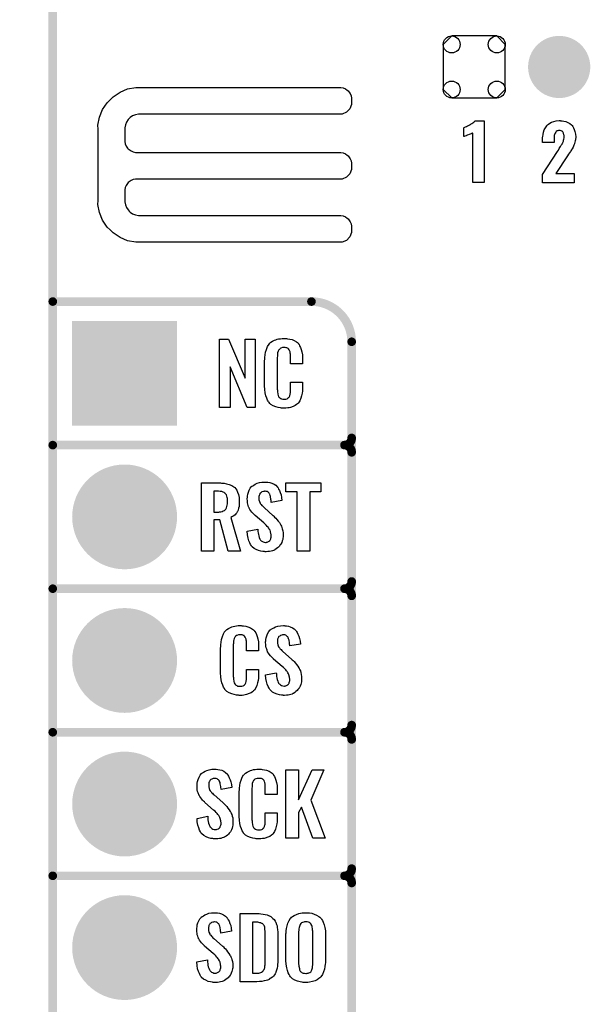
# Model space of a CAD drawing. Extents: x -0.52 to 0.5, y -1.13 to 1.12.
# Tile 5 of 15: x -0.52 to -0.13, y -0.72 to -0.03. Entities that reach past the tile are written whole.
import ezdxf

# ---------------------------------------------------------------- set-up
doc = ezdxf.new("R2010")
doc.units = 0
doc.layers.get('0').update_dxf_attribs({"linetype": 'CONTINUOUS'})
for name, color, linetype in [('gko', 6, 'CONTINUOUS'), ('gto', 2, 'CONTINUOUS'), ('gts', 1, 'CONTINUOUS')]:
    doc.layers.add(name, color=color, linetype=linetype)

# ---------------------------------------------------------------- blocks, each defined once
blk = doc.blocks.new('D33')
at = {"const_width": 0.003}
blk.add_lwpolyline([(-0.0015, 0, 1), (0.0015, 0, 1)], format="xyb", close=True, dxfattribs=at)
blk = doc.blocks.new('D64')
at = {"const_width": 0.02165}
blk.add_lwpolyline([(-0.010825, 0, 1), (0.010825, 0, 1)], format="xyb", close=True, dxfattribs=at)
blk = doc.blocks.new('D65')
blk.add_lwpolyline([(0.0216, -0.0157), (0.0216, 0.0157), (0.0157, 0.0216), (-0.0157, 0.0216), (-0.0216, 0.0157), (-0.0216, -0.0157), (-0.0157, -0.0216), (0.0157, -0.0216)], close=True)
for centre in [(-0.0157, 0.0157), (0.0157, 0.0157), (-0.0157, -0.0157), (0.0157, -0.0157)]:
    blk.add_circle(centre, 0.0059)
blk = doc.blocks.new('D66')
at = {"const_width": 0.073}
blk.add_lwpolyline([(-0.0365, 0), (0.0365, 0)], dxfattribs=at)
blk = doc.blocks.new('D51')
at = {"const_width": 0.0365}
blk.add_lwpolyline([(-0.01825, 0, 1), (0.01825, 0, 1)], format="xyb", close=True, dxfattribs=at)

msp = doc.modelspace()

# ---------------------------------------------------------------- linework, layer by layer
at = {"layer": 'gko', "color": 6, "const_width": 0.006}
msp.add_lwpolyline([(-0.5, -1.13), (-0.5, 1.03)], dxfattribs=at)
at = {"layer": 'gto', "color": 2}
for points in [[(-0.4394, -0.0808), (-0.4394, -0.0808), (-0.4394, -0.0808), (-0.2995, -0.0808), (-0.2979, -0.0812), (-0.2964, -0.0818), (-0.2951, -0.0827), (-0.2945, -0.0833), (-0.2945, -0.0833), (-0.2945, -0.0833), (-0.2939, -0.0839), (-0.293, -0.0852), (-0.2924, -0.0867), (-0.2921, -0.0883), (-0.2921, -0.0891), (-0.2921, -0.0891), (-0.2921, -0.0928), (-0.2933, -0.0958), (-0.2957, -0.0982), (-0.2987, -0.0994), (-0.4394, -0.0994), (-0.4404, -0.0995), (-0.4425, -0.0999), (-0.4444, -0.1007), (-0.4461, -0.1018), (-0.4469, -0.1025), (-0.4476, -0.1033), (-0.4487, -0.105), (-0.4495, -0.1069), (-0.4499, -0.1089), (-0.4499, -0.11), (-0.4499, -0.1178), (-0.4499, -0.1186), (-0.4496, -0.1202), (-0.449, -0.1217), (-0.448, -0.1231), (-0.4475, -0.1237), (-0.4469, -0.1242), (-0.4455, -0.1251), (-0.444, -0.1258), (-0.4425, -0.1261), (-0.4416, -0.1261), (-0.3004, -0.1261), (-0.2995, -0.1261), (-0.2979, -0.1264), (-0.2964, -0.1271), (-0.2951, -0.128), (-0.2945, -0.1285), (-0.2939, -0.1291), (-0.293, -0.1305), (-0.2924, -0.132), (-0.2921, -0.1336), (-0.2921, -0.1344), (-0.2921, -0.1344), (-0.2921, -0.1364), (-0.2921, -0.1381), (-0.2933, -0.1411), (-0.2957, -0.1434), (-0.2987, -0.1447), (-0.3004, -0.1447), (-0.3004, -0.1447), (-0.4416, -0.1447), (-0.4425, -0.1447), (-0.444, -0.1451), (-0.4455, -0.1457), (-0.4469, -0.1466), (-0.4475, -0.1471), (-0.4475, -0.1471), (-0.448, -0.1477), (-0.449, -0.1491), (-0.4496, -0.1506), (-0.4499, -0.1522), (-0.4499, -0.153), (-0.4499, -0.1595), (-0.4499, -0.1605), (-0.4495, -0.1626), (-0.4487, -0.1645), (-0.4476, -0.1662), (-0.4469, -0.167), (-0.4461, -0.1677), (-0.4444, -0.1688), (-0.4425, -0.1696), (-0.4404, -0.17), (-0.4394, -0.17), (-0.4394, -0.17), (-0.3004, -0.17), (-0.2995, -0.17), (-0.2979, -0.1704), (-0.2964, -0.171), (-0.2951, -0.1719), (-0.2945, -0.1725), (-0.2945, -0.1725), (-0.2939, -0.173), (-0.293, -0.1744), (-0.2924, -0.1759), (-0.2921, -0.1775), (-0.2921, -0.1783), (-0.2921, -0.1783), (-0.2921, -0.1803), (-0.2921, -0.182), (-0.2933, -0.185), (-0.2957, -0.1874), (-0.2987, -0.1886), (-0.4394, -0.1886), (-0.4423, -0.1887), (-0.4479, -0.1876), (-0.4532, -0.1854), (-0.458, -0.1822), (-0.46, -0.1801), (-0.46, -0.1801), (-0.4621, -0.1781), (-0.4653, -0.1733), (-0.4675, -0.168), (-0.4686, -0.1624), (-0.4685, -0.1595), (-0.4685, -0.1595), (-0.4685, -0.11), (-0.4686, -0.1071), (-0.4675, -0.1015), (-0.4653, -0.0962), (-0.4621, -0.0915), (-0.46, -0.0895), (-0.46, -0.0895), (-0.458, -0.0874), (-0.4532, -0.0841), (-0.4479, -0.0819), (-0.4423, -0.0808), (-0.4394, -0.0808)], [(-0.1997, -0.147), (-0.2078, -0.147), (-0.2078, -0.1127), (-0.208, -0.1128), (-0.2082, -0.1129), (-0.2085, -0.113), (-0.2089, -0.1132), (-0.2095, -0.1134), (-0.2103, -0.1137), (-0.2113, -0.1141), (-0.2113, -0.1141), (-0.2116, -0.1141), (-0.212, -0.1143), (-0.2124, -0.1145), (-0.2133, -0.1148), (-0.2138, -0.115), (-0.214, -0.1151), (-0.214, -0.109), (-0.2139, -0.109), (-0.2137, -0.1088), (-0.2133, -0.1086), (-0.2128, -0.1084), (-0.2122, -0.1081), (-0.2114, -0.1077), (-0.2106, -0.1073), (-0.2097, -0.1068), (-0.2096, -0.1067), (-0.2093, -0.1066), (-0.2088, -0.1063), (-0.2083, -0.106), (-0.2071, -0.1051), (-0.2065, -0.1046), (-0.2061, -0.1042), (-0.1997, -0.1042), (-0.1997, -0.147)], [(-0.1466, -0.1041), (-0.1456, -0.1042), (-0.1443, -0.1043), (-0.143, -0.1047), (-0.1416, -0.1052), (-0.1402, -0.1059), (-0.1391, -0.1069), (-0.1389, -0.1071), (-0.1386, -0.1074), (-0.1381, -0.1081), (-0.1376, -0.1091), (-0.1371, -0.1102), (-0.1366, -0.1116), (-0.1362, -0.1133), (-0.1361, -0.1152), (-0.1361, -0.1153), (-0.1361, -0.1156), (-0.1361, -0.1161), (-0.1362, -0.1167), (-0.1363, -0.1174), (-0.1365, -0.1181), (-0.1369, -0.1198), (-0.1369, -0.1199), (-0.137, -0.1201), (-0.1371, -0.1206), (-0.1374, -0.1211), (-0.1379, -0.1224), (-0.1386, -0.1237), (-0.1387, -0.1238), (-0.1388, -0.1241), (-0.1391, -0.1244), (-0.1394, -0.125), (-0.1398, -0.1256), (-0.1404, -0.1264), (-0.141, -0.1274), (-0.1417, -0.1285), (-0.15, -0.1409), (-0.1372, -0.1409), (-0.1372, -0.1473), (-0.1591, -0.1473), (-0.1591, -0.1416), (-0.1487, -0.1256), (-0.1481, -0.1246), (-0.1481, -0.1244), (-0.1478, -0.1241), (-0.1475, -0.1235), (-0.1471, -0.1228), (-0.1466, -0.122), (-0.1461, -0.1211), (-0.1456, -0.1203), (-0.1452, -0.1196), (-0.1451, -0.1195), (-0.1451, -0.1192), (-0.1449, -0.1188), (-0.1447, -0.1182), (-0.1446, -0.1176), (-0.1444, -0.1168), (-0.1442, -0.116), (-0.1442, -0.1151), (-0.1442, -0.115), (-0.1442, -0.1147), (-0.1442, -0.1143), (-0.1443, -0.1139), (-0.1446, -0.1128), (-0.1448, -0.1123), (-0.1451, -0.1119), (-0.1451, -0.1118), (-0.1452, -0.1117), (-0.1456, -0.1113), (-0.1463, -0.111), (-0.1468, -0.1109), (-0.1473, -0.1108), (-0.1476, -0.1108), (-0.1481, -0.1109), (-0.1485, -0.1111), (-0.149, -0.1112), (-0.1496, -0.1116), (-0.15, -0.112), (-0.1504, -0.1126), (-0.1504, -0.1126), (-0.1506, -0.1129), (-0.1506, -0.1132), (-0.1508, -0.1137), (-0.151, -0.1144), (-0.1511, -0.1152), (-0.1512, -0.1161), (-0.1512, -0.1172), (-0.1512, -0.1191), (-0.1591, -0.1191), (-0.1591, -0.1171), (-0.1591, -0.117), (-0.1591, -0.1168), (-0.1591, -0.1165), (-0.1591, -0.1161), (-0.1591, -0.1156), (-0.159, -0.115), (-0.1588, -0.1136), (-0.1585, -0.1121), (-0.158, -0.1105), (-0.1572, -0.1089), (-0.1563, -0.1075), (-0.1561, -0.1073), (-0.1558, -0.1069), (-0.1551, -0.1064), (-0.1541, -0.1057), (-0.1529, -0.1051), (-0.1514, -0.1046), (-0.1496, -0.1042), (-0.1475, -0.104), (-0.147, -0.104), (-0.1466, -0.1041)], [(-0.3591, -0.3038), (-0.3648, -0.3038), (-0.3765, -0.2754), (-0.3765, -0.3038), (-0.3839, -0.3038), (-0.3839, -0.2562), (-0.3778, -0.2562), (-0.3662, -0.2834), (-0.3662, -0.2562), (-0.3591, -0.2562), (-0.3591, -0.3038)], [(-0.3379, -0.2558), (-0.3373, -0.2558), (-0.3367, -0.2559), (-0.3351, -0.2561), (-0.3335, -0.2565), (-0.3319, -0.2572), (-0.3304, -0.2581), (-0.3297, -0.2586), (-0.3291, -0.2593), (-0.329, -0.2595), (-0.3286, -0.2599), (-0.3282, -0.2608), (-0.3276, -0.2619), (-0.3271, -0.2633), (-0.3266, -0.265), (-0.3262, -0.267), (-0.3261, -0.2694), (-0.3261, -0.2734), (-0.3345, -0.2734), (-0.3345, -0.2693), (-0.3345, -0.2692), (-0.3345, -0.2689), (-0.3345, -0.2684), (-0.3345, -0.2679), (-0.3346, -0.2666), (-0.3347, -0.2659), (-0.3347, -0.2654), (-0.3347, -0.2653), (-0.3348, -0.2651), (-0.335, -0.2646), (-0.3354, -0.2637), (-0.3359, -0.263), (-0.3361, -0.2628), (-0.3363, -0.2627), (-0.3367, -0.2625), (-0.3371, -0.2623), (-0.3376, -0.2622), (-0.3383, -0.2621), (-0.3394, -0.2621), (-0.3397, -0.2621), (-0.3402, -0.2621), (-0.3412, -0.2625), (-0.3417, -0.2627), (-0.3421, -0.2631), (-0.3423, -0.2633), (-0.3427, -0.2637), (-0.3432, -0.2646), (-0.3435, -0.2657), (-0.3435, -0.2658), (-0.3435, -0.2659), (-0.3436, -0.2663), (-0.3436, -0.2668), (-0.3437, -0.2673), (-0.3437, -0.2681), (-0.3438, -0.2689), (-0.3438, -0.2698), (-0.3438, -0.2905), (-0.3438, -0.2906), (-0.3438, -0.2911), (-0.3437, -0.2918), (-0.3437, -0.2927), (-0.3433, -0.2946), (-0.3432, -0.2955), (-0.3428, -0.2963), (-0.3427, -0.2964), (-0.3426, -0.2966), (-0.3423, -0.2968), (-0.342, -0.2971), (-0.3414, -0.2975), (-0.3408, -0.2978), (-0.3399, -0.2979), (-0.339, -0.298), (-0.3386, -0.298), (-0.3383, -0.2979), (-0.3379, -0.2979), (-0.3369, -0.2977), (-0.3364, -0.2974), (-0.336, -0.2971), (-0.3359, -0.2971), (-0.3359, -0.2969), (-0.3355, -0.2965), (-0.335, -0.2956), (-0.3347, -0.2946), (-0.3347, -0.2945), (-0.3347, -0.2943), (-0.3347, -0.294), (-0.3346, -0.2935), (-0.3346, -0.293), (-0.3345, -0.2922), (-0.3345, -0.2914), (-0.3345, -0.2905), (-0.3345, -0.2862), (-0.3261, -0.2862), (-0.3261, -0.29), (-0.3261, -0.2901), (-0.3261, -0.2903), (-0.3261, -0.2906), (-0.3261, -0.2911), (-0.3262, -0.2917), (-0.3263, -0.2924), (-0.3265, -0.2939), (-0.3269, -0.2956), (-0.3273, -0.2974), (-0.3281, -0.2991), (-0.329, -0.3006), (-0.3291, -0.3008), (-0.3296, -0.3012), (-0.3303, -0.3018), (-0.3313, -0.3025), (-0.3327, -0.3031), (-0.3345, -0.3038), (-0.3354, -0.304), (-0.3365, -0.3041), (-0.3377, -0.3043), (-0.3397, -0.3043), (-0.3402, -0.3042), (-0.3408, -0.3042), (-0.3415, -0.3041), (-0.3431, -0.3038), (-0.3448, -0.3033), (-0.3466, -0.3026), (-0.3482, -0.3016), (-0.3489, -0.301), (-0.3495, -0.3003), (-0.3495, -0.3002), (-0.3496, -0.3001), (-0.3498, -0.2998), (-0.35, -0.2995), (-0.3505, -0.2986), (-0.351, -0.2973), (-0.3517, -0.2956), (-0.3521, -0.2936), (-0.3525, -0.2913), (-0.3526, -0.2886), (-0.3526, -0.2717), (-0.3526, -0.2716), (-0.3526, -0.2713), (-0.3526, -0.2709), (-0.3525, -0.2704), (-0.3525, -0.2697), (-0.3524, -0.269), (-0.3522, -0.2672), (-0.3519, -0.2653), (-0.3513, -0.2634), (-0.3506, -0.2614), (-0.3495, -0.2597), (-0.3495, -0.2596), (-0.3494, -0.2596), (-0.349, -0.2591), (-0.3482, -0.2584), (-0.347, -0.2577), (-0.3457, -0.257), (-0.3447, -0.2566), (-0.3438, -0.2563), (-0.3428, -0.256), (-0.3416, -0.2559), (-0.3404, -0.2557), (-0.3383, -0.2557), (-0.3379, -0.2558)], [(-0.3832, -0.3563), (-0.3825, -0.3564), (-0.3808, -0.3566), (-0.379, -0.357), (-0.3772, -0.3574), (-0.3754, -0.3582), (-0.3739, -0.3591), (-0.3737, -0.3592), (-0.3733, -0.3596), (-0.3727, -0.3604), (-0.372, -0.3614), (-0.3714, -0.3627), (-0.3707, -0.3645), (-0.3704, -0.3665), (-0.3702, -0.3676), (-0.3702, -0.3689), (-0.3702, -0.369), (-0.3702, -0.3691), (-0.3702, -0.3696), (-0.3703, -0.3705), (-0.3704, -0.3715), (-0.3704, -0.3727), (-0.3707, -0.3739), (-0.371, -0.3752), (-0.3715, -0.3763), (-0.3716, -0.3764), (-0.3717, -0.3768), (-0.372, -0.3772), (-0.3725, -0.3779), (-0.3731, -0.3785), (-0.374, -0.3792), (-0.3749, -0.3798), (-0.376, -0.3804), (-0.3693, -0.4038), (-0.378, -0.4038), (-0.3838, -0.382), (-0.3878, -0.382), (-0.3878, -0.4038), (-0.3965, -0.4038), (-0.3965, -0.3562), (-0.3839, -0.3562), (-0.3832, -0.3563)], [(-0.3513, -0.3558), (-0.3503, -0.3559), (-0.3489, -0.3561), (-0.3475, -0.3565), (-0.346, -0.3572), (-0.3447, -0.358), (-0.3436, -0.3592), (-0.3435, -0.3594), (-0.3432, -0.3598), (-0.3428, -0.3606), (-0.3422, -0.3617), (-0.3417, -0.3631), (-0.3411, -0.3646), (-0.3408, -0.3665), (-0.3405, -0.3686), (-0.348, -0.3699), (-0.348, -0.3697), (-0.348, -0.3693), (-0.3481, -0.3686), (-0.3482, -0.3678), (-0.3484, -0.3659), (-0.3487, -0.365), (-0.349, -0.3642), (-0.349, -0.3641), (-0.3492, -0.3639), (-0.3494, -0.3635), (-0.3497, -0.3632), (-0.3502, -0.3628), (-0.3507, -0.3624), (-0.3515, -0.3622), (-0.3523, -0.3621), (-0.3526, -0.3621), (-0.353, -0.3622), (-0.3534, -0.3623), (-0.3544, -0.3626), (-0.355, -0.363), (-0.3555, -0.3634), (-0.3555, -0.3634), (-0.3556, -0.3635), (-0.3558, -0.3638), (-0.356, -0.3642), (-0.3562, -0.3646), (-0.3564, -0.3652), (-0.3565, -0.3658), (-0.3566, -0.3666), (-0.3566, -0.3667), (-0.3566, -0.367), (-0.3565, -0.3674), (-0.3565, -0.368), (-0.3562, -0.3692), (-0.3556, -0.3705), (-0.3556, -0.3706), (-0.3555, -0.3708), (-0.3553, -0.371), (-0.3549, -0.3714), (-0.3545, -0.372), (-0.354, -0.3724), (-0.3534, -0.3731), (-0.3527, -0.3737), (-0.3468, -0.379), (-0.3466, -0.3791), (-0.3462, -0.3795), (-0.3457, -0.3801), (-0.3448, -0.3808), (-0.344, -0.3818), (-0.3432, -0.3829), (-0.3423, -0.384), (-0.3416, -0.3852), (-0.3415, -0.3854), (-0.3413, -0.3857), (-0.3409, -0.3865), (-0.3406, -0.3873), (-0.3403, -0.3884), (-0.3399, -0.3897), (-0.3397, -0.3912), (-0.3396, -0.3928), (-0.3396, -0.3929), (-0.3396, -0.3933), (-0.3397, -0.394), (-0.3398, -0.3948), (-0.34, -0.3957), (-0.3403, -0.3967), (-0.3407, -0.3979), (-0.3412, -0.3989), (-0.3413, -0.399), (-0.3415, -0.3993), (-0.3419, -0.3998), (-0.3423, -0.4004), (-0.3429, -0.401), (-0.3436, -0.4016), (-0.3445, -0.4023), (-0.3454, -0.4029), (-0.3455, -0.403), (-0.3458, -0.4031), (-0.3464, -0.4034), (-0.3471, -0.4036), (-0.3481, -0.4039), (-0.3491, -0.4041), (-0.3503, -0.4042), (-0.3516, -0.4043), (-0.3522, -0.4043), (-0.3526, -0.4042), (-0.3532, -0.4042), (-0.3538, -0.4041), (-0.3552, -0.4039), (-0.3568, -0.4035), (-0.3584, -0.4028), (-0.3599, -0.402), (-0.3613, -0.4008), (-0.3614, -0.4006), (-0.3618, -0.4002), (-0.3623, -0.3993), (-0.3629, -0.3981), (-0.3635, -0.3966), (-0.3641, -0.3947), (-0.3645, -0.3925), (-0.3647, -0.39), (-0.3573, -0.3885), (-0.3573, -0.3886), (-0.3573, -0.3887), (-0.3572, -0.3893), (-0.3572, -0.3901), (-0.357, -0.3911), (-0.3568, -0.3922), (-0.3567, -0.3933), (-0.3563, -0.3944), (-0.3559, -0.3954), (-0.3558, -0.3955), (-0.3556, -0.3958), (-0.3554, -0.3962), (-0.3549, -0.3966), (-0.3544, -0.397), (-0.3536, -0.3974), (-0.3528, -0.3977), (-0.3519, -0.3978), (-0.3516, -0.3978), (-0.3512, -0.3977), (-0.3507, -0.3976), (-0.3498, -0.3972), (-0.3494, -0.3969), (-0.349, -0.3966), (-0.3489, -0.3965), (-0.3488, -0.3964), (-0.3486, -0.3961), (-0.3484, -0.3957), (-0.3482, -0.3953), (-0.3482, -0.3947), (-0.348, -0.3941), (-0.348, -0.3933), (-0.348, -0.3932), (-0.348, -0.3929), (-0.3481, -0.3923), (-0.3482, -0.3917), (-0.3485, -0.3901), (-0.3488, -0.3893), (-0.3493, -0.3885), (-0.3494, -0.3884), (-0.3494, -0.3881), (-0.3498, -0.3878), (-0.3502, -0.3872), (-0.3507, -0.3866), (-0.3514, -0.3858), (-0.3522, -0.385), (-0.3532, -0.3842), (-0.3592, -0.379), (-0.3593, -0.3789), (-0.3596, -0.3785), (-0.3601, -0.3781), (-0.3607, -0.3774), (-0.3614, -0.3767), (-0.3621, -0.3757), (-0.3628, -0.3748), (-0.3633, -0.3739), (-0.3634, -0.3738), (-0.3635, -0.3734), (-0.3638, -0.3729), (-0.364, -0.3721), (-0.3643, -0.3712), (-0.3645, -0.3701), (-0.3646, -0.3688), (-0.3647, -0.3674), (-0.3647, -0.3673), (-0.3647, -0.3671), (-0.3647, -0.3669), (-0.3646, -0.3665), (-0.3645, -0.3655), (-0.3643, -0.3642), (-0.3639, -0.3628), (-0.3633, -0.3614), (-0.3626, -0.3599), (-0.3615, -0.3587), (-0.3613, -0.3586), (-0.3608, -0.3583), (-0.3601, -0.3578), (-0.3591, -0.3572), (-0.3578, -0.3566), (-0.3562, -0.3561), (-0.3544, -0.3558), (-0.3523, -0.3557), (-0.3518, -0.3557), (-0.3513, -0.3558)], [(-0.3135, -0.3626), (-0.3212, -0.3626), (-0.3212, -0.4038), (-0.3299, -0.4038), (-0.3299, -0.3626), (-0.3378, -0.3626), (-0.3378, -0.3562), (-0.3135, -0.3562), (-0.3135, -0.3626)], [(-0.3846, -0.3621), (-0.3878, -0.3621), (-0.3878, -0.3766), (-0.3845, -0.3766), (-0.3839, -0.3765), (-0.3831, -0.3764), (-0.3822, -0.3762), (-0.3814, -0.3758), (-0.3805, -0.3755), (-0.3799, -0.3749), (-0.3798, -0.3748), (-0.3796, -0.3745), (-0.3794, -0.3742), (-0.379, -0.3736), (-0.3788, -0.3728), (-0.3786, -0.3719), (-0.3784, -0.3708), (-0.3783, -0.3694), (-0.3783, -0.3692), (-0.3783, -0.3687), (-0.3784, -0.3681), (-0.3785, -0.3672), (-0.3787, -0.3664), (-0.3789, -0.3655), (-0.3792, -0.3646), (-0.3797, -0.3639), (-0.3798, -0.3638), (-0.38, -0.3636), (-0.3803, -0.3634), (-0.3808, -0.363), (-0.3815, -0.3627), (-0.3824, -0.3624), (-0.3834, -0.3622), (-0.3846, -0.3621)], [(-0.3685, -0.4558), (-0.3679, -0.4558), (-0.3673, -0.4559), (-0.3657, -0.4561), (-0.3642, -0.4565), (-0.3625, -0.4572), (-0.361, -0.4581), (-0.3603, -0.4586), (-0.3597, -0.4593), (-0.3596, -0.4595), (-0.3593, -0.4599), (-0.3588, -0.4608), (-0.3582, -0.4619), (-0.3577, -0.4633), (-0.3572, -0.465), (-0.3568, -0.467), (-0.3568, -0.4694), (-0.3568, -0.4734), (-0.3651, -0.4734), (-0.3651, -0.4693), (-0.3651, -0.4692), (-0.3651, -0.4689), (-0.3651, -0.4684), (-0.3651, -0.4679), (-0.3652, -0.4666), (-0.3653, -0.4659), (-0.3654, -0.4654), (-0.3654, -0.4653), (-0.3655, -0.4651), (-0.3656, -0.4646), (-0.366, -0.4637), (-0.3666, -0.463), (-0.3667, -0.4628), (-0.3669, -0.4627), (-0.3673, -0.4625), (-0.3677, -0.4623), (-0.3682, -0.4622), (-0.3689, -0.4621), (-0.37, -0.4621), (-0.3704, -0.4621), (-0.3708, -0.4621), (-0.3718, -0.4625), (-0.3723, -0.4627), (-0.3728, -0.4631), (-0.3729, -0.4633), (-0.3733, -0.4637), (-0.3738, -0.4646), (-0.3741, -0.4657), (-0.3741, -0.4658), (-0.3741, -0.4659), (-0.3742, -0.4663), (-0.3742, -0.4668), (-0.3743, -0.4673), (-0.3743, -0.4681), (-0.3744, -0.4689), (-0.3744, -0.4698), (-0.3744, -0.4905), (-0.3744, -0.4906), (-0.3744, -0.4911), (-0.3743, -0.4918), (-0.3743, -0.4927), (-0.374, -0.4946), (-0.3738, -0.4955), (-0.3734, -0.4963), (-0.3733, -0.4964), (-0.3732, -0.4966), (-0.3729, -0.4968), (-0.3726, -0.4971), (-0.372, -0.4975), (-0.3714, -0.4978), (-0.3705, -0.4979), (-0.3696, -0.498), (-0.3692, -0.498), (-0.3689, -0.4979), (-0.3685, -0.4979), (-0.3675, -0.4977), (-0.367, -0.4974), (-0.3667, -0.4971), (-0.3666, -0.4971), (-0.3665, -0.4969), (-0.3661, -0.4965), (-0.3656, -0.4956), (-0.3654, -0.4946), (-0.3654, -0.4945), (-0.3653, -0.4943), (-0.3653, -0.494), (-0.3652, -0.4935), (-0.3652, -0.4929), (-0.3651, -0.4922), (-0.3651, -0.4914), (-0.3651, -0.4905), (-0.3651, -0.4862), (-0.3568, -0.4862), (-0.3568, -0.49), (-0.3568, -0.4901), (-0.3568, -0.4903), (-0.3568, -0.4906), (-0.3568, -0.4911), (-0.3568, -0.4917), (-0.3569, -0.4924), (-0.3571, -0.4939), (-0.3575, -0.4956), (-0.358, -0.4974), (-0.3587, -0.4991), (-0.3596, -0.5006), (-0.3597, -0.5008), (-0.3602, -0.5012), (-0.3609, -0.5018), (-0.3619, -0.5025), (-0.3633, -0.5031), (-0.3651, -0.5038), (-0.366, -0.504), (-0.3671, -0.5041), (-0.3683, -0.5043), (-0.3704, -0.5043), (-0.3708, -0.5042), (-0.3715, -0.5042), (-0.3721, -0.5041), (-0.3737, -0.5038), (-0.3754, -0.5033), (-0.3772, -0.5026), (-0.3788, -0.5016), (-0.3795, -0.501), (-0.3802, -0.5003), (-0.3802, -0.5002), (-0.3803, -0.5001), (-0.3804, -0.4998), (-0.3806, -0.4995), (-0.3811, -0.4986), (-0.3816, -0.4973), (-0.3823, -0.4956), (-0.3828, -0.4936), (-0.3831, -0.4913), (-0.3832, -0.4886), (-0.3832, -0.4717), (-0.3832, -0.4716), (-0.3832, -0.4713), (-0.3832, -0.4709), (-0.3831, -0.4704), (-0.3831, -0.4697), (-0.383, -0.469), (-0.3828, -0.4672), (-0.3825, -0.4653), (-0.3819, -0.4633), (-0.3812, -0.4614), (-0.3802, -0.4597), (-0.3802, -0.4597), (-0.38, -0.4596), (-0.3796, -0.4591), (-0.3788, -0.4584), (-0.3777, -0.4577), (-0.3763, -0.457), (-0.3753, -0.4566), (-0.3744, -0.4563), (-0.3734, -0.456), (-0.3722, -0.4559), (-0.371, -0.4557), (-0.369, -0.4557), (-0.3685, -0.4558)], [(-0.3384, -0.4558), (-0.3374, -0.4559), (-0.336, -0.4561), (-0.3347, -0.4565), (-0.3332, -0.4572), (-0.3319, -0.458), (-0.3308, -0.4592), (-0.3307, -0.4594), (-0.3303, -0.4598), (-0.3299, -0.4606), (-0.3294, -0.4617), (-0.3288, -0.4631), (-0.3283, -0.4646), (-0.3279, -0.4665), (-0.3276, -0.4686), (-0.3351, -0.4699), (-0.3351, -0.4697), (-0.3351, -0.4693), (-0.3352, -0.4686), (-0.3353, -0.4678), (-0.3356, -0.4659), (-0.3359, -0.465), (-0.3361, -0.4642), (-0.3361, -0.4641), (-0.3363, -0.4639), (-0.3365, -0.4635), (-0.3369, -0.4632), (-0.3373, -0.4628), (-0.3379, -0.4624), (-0.3386, -0.4622), (-0.3395, -0.4621), (-0.3397, -0.4621), (-0.3401, -0.4622), (-0.3406, -0.4623), (-0.3416, -0.4626), (-0.3421, -0.463), (-0.3426, -0.4633), (-0.3426, -0.4634), (-0.3428, -0.4635), (-0.343, -0.4638), (-0.3432, -0.4642), (-0.3433, -0.4646), (-0.3435, -0.4652), (-0.3436, -0.4658), (-0.3437, -0.4666), (-0.3437, -0.4667), (-0.3437, -0.467), (-0.3436, -0.4674), (-0.3436, -0.468), (-0.3433, -0.4692), (-0.3428, -0.4705), (-0.3427, -0.4706), (-0.3426, -0.4708), (-0.3424, -0.471), (-0.342, -0.4714), (-0.3417, -0.472), (-0.3411, -0.4724), (-0.3406, -0.4731), (-0.3398, -0.4737), (-0.3339, -0.479), (-0.3337, -0.4791), (-0.3334, -0.4795), (-0.3328, -0.4801), (-0.332, -0.4808), (-0.3311, -0.4818), (-0.3303, -0.4829), (-0.3295, -0.484), (-0.3287, -0.4852), (-0.3286, -0.4854), (-0.3285, -0.4857), (-0.3281, -0.4865), (-0.3277, -0.4873), (-0.3274, -0.4884), (-0.3271, -0.4897), (-0.3269, -0.4912), (-0.3268, -0.4928), (-0.3268, -0.4929), (-0.3268, -0.4933), (-0.3269, -0.494), (-0.327, -0.4948), (-0.3272, -0.4957), (-0.3274, -0.4967), (-0.3278, -0.4979), (-0.3284, -0.4989), (-0.3285, -0.499), (-0.3286, -0.4993), (-0.329, -0.4998), (-0.3295, -0.5003), (-0.33, -0.501), (-0.3308, -0.5016), (-0.3316, -0.5023), (-0.3325, -0.5029), (-0.3326, -0.503), (-0.333, -0.5031), (-0.3335, -0.5034), (-0.3343, -0.5036), (-0.3352, -0.5039), (-0.3362, -0.5041), (-0.3374, -0.5042), (-0.3387, -0.5043), (-0.3394, -0.5043), (-0.3397, -0.5042), (-0.3403, -0.5042), (-0.3409, -0.5041), (-0.3423, -0.5039), (-0.3439, -0.5035), (-0.3456, -0.5028), (-0.347, -0.502), (-0.3484, -0.5008), (-0.3485, -0.5006), (-0.3489, -0.5002), (-0.3494, -0.4993), (-0.35, -0.4981), (-0.3507, -0.4966), (-0.3512, -0.4947), (-0.3517, -0.4925), (-0.3519, -0.49), (-0.3445, -0.4885), (-0.3445, -0.4886), (-0.3445, -0.4887), (-0.3444, -0.4893), (-0.3444, -0.4901), (-0.3442, -0.4911), (-0.344, -0.4922), (-0.3438, -0.4933), (-0.3434, -0.4944), (-0.3431, -0.4954), (-0.343, -0.4955), (-0.3428, -0.4958), (-0.3425, -0.4962), (-0.342, -0.4966), (-0.3415, -0.497), (-0.3408, -0.4974), (-0.3399, -0.4977), (-0.339, -0.4978), (-0.3387, -0.4978), (-0.3383, -0.4977), (-0.3379, -0.4976), (-0.337, -0.4972), (-0.3365, -0.4969), (-0.3361, -0.4966), (-0.336, -0.4965), (-0.3359, -0.4964), (-0.3358, -0.4961), (-0.3356, -0.4957), (-0.3354, -0.4953), (-0.3353, -0.4947), (-0.3351, -0.4941), (-0.3351, -0.4933), (-0.3351, -0.4932), (-0.3351, -0.4929), (-0.3352, -0.4923), (-0.3353, -0.4917), (-0.3357, -0.4901), (-0.3359, -0.4893), (-0.3364, -0.4885), (-0.3365, -0.4884), (-0.3366, -0.4881), (-0.337, -0.4878), (-0.3373, -0.4872), (-0.3379, -0.4866), (-0.3385, -0.4858), (-0.3394, -0.485), (-0.3403, -0.4842), (-0.3463, -0.479), (-0.3464, -0.4789), (-0.3468, -0.4785), (-0.3472, -0.4781), (-0.3479, -0.4774), (-0.3485, -0.4767), (-0.3493, -0.4757), (-0.3499, -0.4748), (-0.3505, -0.4739), (-0.3506, -0.4738), (-0.3507, -0.4734), (-0.3509, -0.4729), (-0.3511, -0.4721), (-0.3514, -0.4712), (-0.3517, -0.4701), (-0.3518, -0.4688), (-0.3519, -0.4674), (-0.3519, -0.4673), (-0.3519, -0.4671), (-0.3519, -0.4669), (-0.3518, -0.4665), (-0.3517, -0.4655), (-0.3515, -0.4642), (-0.351, -0.4628), (-0.3505, -0.4614), (-0.3497, -0.4599), (-0.3486, -0.4587), (-0.3484, -0.4586), (-0.348, -0.4583), (-0.3472, -0.4578), (-0.3462, -0.4572), (-0.3449, -0.4566), (-0.3433, -0.4561), (-0.3415, -0.4558), (-0.3395, -0.4557), (-0.3389, -0.4557), (-0.3384, -0.4558)], [(-0.3862, -0.5558), (-0.3852, -0.5559), (-0.3838, -0.5561), (-0.3824, -0.5565), (-0.3809, -0.5572), (-0.3797, -0.558), (-0.3785, -0.5592), (-0.3784, -0.5594), (-0.3781, -0.5598), (-0.3777, -0.5606), (-0.3772, -0.5617), (-0.3766, -0.5631), (-0.376, -0.5646), (-0.3757, -0.5665), (-0.3754, -0.5686), (-0.3829, -0.5699), (-0.3829, -0.5697), (-0.3829, -0.5693), (-0.383, -0.5686), (-0.3831, -0.5678), (-0.3834, -0.5659), (-0.3836, -0.565), (-0.3839, -0.5642), (-0.3839, -0.5641), (-0.3841, -0.5639), (-0.3843, -0.5635), (-0.3846, -0.5632), (-0.3851, -0.5628), (-0.3857, -0.5624), (-0.3864, -0.5622), (-0.3872, -0.5621), (-0.3875, -0.5621), (-0.3879, -0.5622), (-0.3883, -0.5623), (-0.3894, -0.5626), (-0.3899, -0.563), (-0.3904, -0.5634), (-0.3904, -0.5634), (-0.3906, -0.5635), (-0.3908, -0.5638), (-0.3909, -0.5642), (-0.3911, -0.5646), (-0.3913, -0.5652), (-0.3914, -0.5658), (-0.3915, -0.5666), (-0.3915, -0.5667), (-0.3915, -0.567), (-0.3914, -0.5674), (-0.3914, -0.568), (-0.3911, -0.5692), (-0.3906, -0.5705), (-0.3905, -0.5706), (-0.3904, -0.5707), (-0.3902, -0.571), (-0.3898, -0.5714), (-0.3895, -0.572), (-0.3889, -0.5724), (-0.3883, -0.5731), (-0.3876, -0.5737), (-0.3817, -0.579), (-0.3815, -0.5791), (-0.3811, -0.5795), (-0.3806, -0.5801), (-0.3797, -0.5808), (-0.3789, -0.5818), (-0.3781, -0.5829), (-0.3772, -0.584), (-0.3765, -0.5852), (-0.3764, -0.5854), (-0.3762, -0.5857), (-0.3759, -0.5865), (-0.3755, -0.5873), (-0.3752, -0.5884), (-0.3748, -0.5897), (-0.3747, -0.5912), (-0.3746, -0.5928), (-0.3746, -0.5929), (-0.3746, -0.5933), (-0.3747, -0.594), (-0.3747, -0.5948), (-0.3749, -0.5957), (-0.3752, -0.5967), (-0.3756, -0.5979), (-0.3761, -0.5989), (-0.3762, -0.599), (-0.3764, -0.5993), (-0.3768, -0.5998), (-0.3772, -0.6004), (-0.3778, -0.601), (-0.3785, -0.6016), (-0.3794, -0.6023), (-0.3803, -0.6029), (-0.3804, -0.603), (-0.3808, -0.6031), (-0.3813, -0.6034), (-0.3821, -0.6036), (-0.383, -0.6039), (-0.384, -0.6041), (-0.3852, -0.6042), (-0.3865, -0.6043), (-0.3871, -0.6043), (-0.3875, -0.6042), (-0.3881, -0.6042), (-0.3887, -0.6041), (-0.3901, -0.6039), (-0.3917, -0.6035), (-0.3933, -0.6028), (-0.3948, -0.602), (-0.3962, -0.6008), (-0.3963, -0.6006), (-0.3967, -0.6002), (-0.3972, -0.5993), (-0.3978, -0.5981), (-0.3984, -0.5966), (-0.399, -0.5947), (-0.3994, -0.5925), (-0.3996, -0.59), (-0.3922, -0.5885), (-0.3922, -0.5886), (-0.3922, -0.5887), (-0.3921, -0.5893), (-0.3921, -0.5901), (-0.392, -0.5911), (-0.3918, -0.5922), (-0.3916, -0.5933), (-0.3912, -0.5944), (-0.3908, -0.5954), (-0.3908, -0.5955), (-0.3906, -0.5958), (-0.3903, -0.5962), (-0.3898, -0.5966), (-0.3893, -0.597), (-0.3885, -0.5974), (-0.3877, -0.5977), (-0.3868, -0.5978), (-0.3865, -0.5978), (-0.3861, -0.5977), (-0.3857, -0.5976), (-0.3847, -0.5972), (-0.3843, -0.5969), (-0.3839, -0.5966), (-0.3838, -0.5965), (-0.3837, -0.5964), (-0.3835, -0.5961), (-0.3834, -0.5957), (-0.3832, -0.5953), (-0.3831, -0.5947), (-0.3829, -0.5941), (-0.3829, -0.5933), (-0.3829, -0.5932), (-0.3829, -0.5929), (-0.383, -0.5923), (-0.3831, -0.5917), (-0.3834, -0.5901), (-0.3837, -0.5893), (-0.3842, -0.5885), (-0.3843, -0.5884), (-0.3844, -0.5881), (-0.3847, -0.5878), (-0.3851, -0.5872), (-0.3857, -0.5866), (-0.3863, -0.5858), (-0.3871, -0.585), (-0.3881, -0.5842), (-0.3941, -0.579), (-0.3942, -0.5789), (-0.3945, -0.5785), (-0.395, -0.5781), (-0.3957, -0.5774), (-0.3963, -0.5767), (-0.397, -0.5757), (-0.3977, -0.5748), (-0.3982, -0.5739), (-0.3983, -0.5738), (-0.3984, -0.5734), (-0.3987, -0.5729), (-0.3989, -0.5721), (-0.3992, -0.5712), (-0.3994, -0.5701), (-0.3995, -0.5688), (-0.3996, -0.5674), (-0.3996, -0.5673), (-0.3996, -0.5671), (-0.3996, -0.5669), (-0.3995, -0.5665), (-0.3994, -0.5655), (-0.3993, -0.5642), (-0.3988, -0.5628), (-0.3982, -0.5614), (-0.3975, -0.5599), (-0.3964, -0.5587), (-0.3962, -0.5586), (-0.3957, -0.5583), (-0.395, -0.5578), (-0.394, -0.5572), (-0.3927, -0.5566), (-0.3911, -0.5561), (-0.3893, -0.5558), (-0.3872, -0.5557), (-0.3867, -0.5557), (-0.3862, -0.5558)], [(-0.3555, -0.5558), (-0.355, -0.5558), (-0.3543, -0.5559), (-0.3527, -0.5561), (-0.3512, -0.5565), (-0.3495, -0.5572), (-0.348, -0.5581), (-0.3473, -0.5586), (-0.3467, -0.5593), (-0.3466, -0.5595), (-0.3463, -0.5599), (-0.3458, -0.5608), (-0.3452, -0.5619), (-0.3447, -0.5633), (-0.3442, -0.565), (-0.3439, -0.567), (-0.3438, -0.5694), (-0.3438, -0.5734), (-0.3521, -0.5734), (-0.3521, -0.5693), (-0.3521, -0.5692), (-0.3521, -0.5689), (-0.3521, -0.5684), (-0.3521, -0.5679), (-0.3522, -0.5666), (-0.3523, -0.5659), (-0.3524, -0.5654), (-0.3524, -0.5653), (-0.3525, -0.5651), (-0.3526, -0.5646), (-0.353, -0.5637), (-0.3536, -0.563), (-0.3538, -0.5628), (-0.3539, -0.5627), (-0.3543, -0.5625), (-0.3547, -0.5623), (-0.3552, -0.5622), (-0.3559, -0.5621), (-0.357, -0.5621), (-0.3574, -0.5621), (-0.3578, -0.5621), (-0.3588, -0.5625), (-0.3593, -0.5627), (-0.3598, -0.5631), (-0.3599, -0.5633), (-0.3603, -0.5637), (-0.3608, -0.5646), (-0.3612, -0.5657), (-0.3612, -0.5658), (-0.3612, -0.5659), (-0.3612, -0.5663), (-0.3612, -0.5668), (-0.3613, -0.5673), (-0.3613, -0.5681), (-0.3614, -0.5689), (-0.3614, -0.5698), (-0.3614, -0.5905), (-0.3614, -0.5906), (-0.3614, -0.5911), (-0.3613, -0.5918), (-0.3613, -0.5927), (-0.361, -0.5946), (-0.3608, -0.5955), (-0.3604, -0.5963), (-0.3603, -0.5964), (-0.3602, -0.5966), (-0.3599, -0.5968), (-0.3596, -0.5971), (-0.359, -0.5975), (-0.3584, -0.5978), (-0.3575, -0.5979), (-0.3566, -0.598), (-0.3562, -0.598), (-0.3559, -0.5979), (-0.3555, -0.5979), (-0.3545, -0.5977), (-0.354, -0.5974), (-0.3537, -0.5971), (-0.3536, -0.5971), (-0.3535, -0.5969), (-0.3531, -0.5965), (-0.3526, -0.5956), (-0.3524, -0.5946), (-0.3524, -0.5945), (-0.3523, -0.5943), (-0.3523, -0.594), (-0.3522, -0.5935), (-0.3522, -0.5929), (-0.3521, -0.5922), (-0.3521, -0.5914), (-0.3521, -0.5905), (-0.3521, -0.5862), (-0.3438, -0.5862), (-0.3438, -0.59), (-0.3438, -0.5901), (-0.3438, -0.5903), (-0.3438, -0.5906), (-0.3438, -0.5911), (-0.3439, -0.5917), (-0.3439, -0.5924), (-0.3441, -0.5939), (-0.3445, -0.5956), (-0.345, -0.5974), (-0.3457, -0.5991), (-0.3466, -0.6006), (-0.3467, -0.6008), (-0.3472, -0.6012), (-0.3479, -0.6018), (-0.3489, -0.6025), (-0.3503, -0.6031), (-0.3521, -0.6038), (-0.353, -0.604), (-0.3541, -0.6041), (-0.3553, -0.6043), (-0.3574, -0.6043), (-0.3578, -0.6042), (-0.3585, -0.6042), (-0.3591, -0.6041), (-0.3607, -0.6038), (-0.3624, -0.6033), (-0.3642, -0.6026), (-0.3658, -0.6016), (-0.3665, -0.601), (-0.3672, -0.6003), (-0.3672, -0.6002), (-0.3673, -0.6001), (-0.3674, -0.5998), (-0.3676, -0.5995), (-0.3681, -0.5986), (-0.3686, -0.5973), (-0.3693, -0.5956), (-0.3698, -0.5936), (-0.3701, -0.5913), (-0.3702, -0.5886), (-0.3702, -0.5717), (-0.3702, -0.5716), (-0.3702, -0.5713), (-0.3702, -0.5709), (-0.3701, -0.5704), (-0.3701, -0.5697), (-0.37, -0.569), (-0.3698, -0.5672), (-0.3695, -0.5653), (-0.3689, -0.5634), (-0.3682, -0.5614), (-0.3672, -0.5597), (-0.3672, -0.5597), (-0.367, -0.5596), (-0.3666, -0.5591), (-0.3658, -0.5584), (-0.3647, -0.5577), (-0.3633, -0.557), (-0.3624, -0.5566), (-0.3614, -0.5563), (-0.3604, -0.556), (-0.3592, -0.5559), (-0.358, -0.5557), (-0.356, -0.5557), (-0.3555, -0.5558)], [(-0.3205, -0.5774), (-0.3104, -0.6038), (-0.3191, -0.6038), (-0.327, -0.5822), (-0.3291, -0.5858), (-0.3291, -0.6038), (-0.3377, -0.6038), (-0.3377, -0.5562), (-0.3291, -0.5562), (-0.3291, -0.5771), (-0.3196, -0.5562), (-0.3114, -0.5562), (-0.3205, -0.5774)], [(-0.3864, -0.6558), (-0.3854, -0.6559), (-0.384, -0.6561), (-0.3826, -0.6565), (-0.3811, -0.6572), (-0.3798, -0.658), (-0.3787, -0.6592), (-0.3786, -0.6594), (-0.3783, -0.6598), (-0.3779, -0.6606), (-0.3773, -0.6617), (-0.3768, -0.6631), (-0.3762, -0.6646), (-0.3759, -0.6665), (-0.3756, -0.6686), (-0.3831, -0.6699), (-0.3831, -0.6697), (-0.3831, -0.6693), (-0.3832, -0.6686), (-0.3833, -0.6678), (-0.3835, -0.6659), (-0.3838, -0.665), (-0.3841, -0.6642), (-0.3841, -0.6641), (-0.3843, -0.6639), (-0.3845, -0.6635), (-0.3848, -0.6632), (-0.3853, -0.6628), (-0.3858, -0.6624), (-0.3866, -0.6622), (-0.3874, -0.6621), (-0.3877, -0.6621), (-0.3881, -0.6622), (-0.3885, -0.6623), (-0.3895, -0.6626), (-0.3901, -0.663), (-0.3906, -0.6633), (-0.3906, -0.6634), (-0.3908, -0.6635), (-0.3909, -0.6638), (-0.3911, -0.6642), (-0.3913, -0.6646), (-0.3915, -0.6652), (-0.3916, -0.6658), (-0.3917, -0.6666), (-0.3917, -0.6667), (-0.3917, -0.667), (-0.3916, -0.6674), (-0.3916, -0.668), (-0.3913, -0.6692), (-0.3908, -0.6705), (-0.3907, -0.6706), (-0.3906, -0.6708), (-0.3904, -0.671), (-0.39, -0.6714), (-0.3896, -0.672), (-0.3891, -0.6724), (-0.3885, -0.6731), (-0.3878, -0.6737), (-0.3819, -0.679), (-0.3817, -0.6791), (-0.3813, -0.6795), (-0.3808, -0.6801), (-0.3799, -0.6808), (-0.3791, -0.6818), (-0.3783, -0.6829), (-0.3774, -0.684), (-0.3767, -0.6852), (-0.3766, -0.6854), (-0.3764, -0.6857), (-0.376, -0.6865), (-0.3757, -0.6873), (-0.3754, -0.6884), (-0.375, -0.6897), (-0.3748, -0.6912), (-0.3747, -0.6928), (-0.3747, -0.693), (-0.3747, -0.6933), (-0.3748, -0.694), (-0.3749, -0.6948), (-0.3751, -0.6957), (-0.3754, -0.6967), (-0.3758, -0.6979), (-0.3763, -0.6989), (-0.3764, -0.699), (-0.3766, -0.6993), (-0.377, -0.6998), (-0.3774, -0.7003), (-0.378, -0.701), (-0.3787, -0.7016), (-0.3796, -0.7023), (-0.3805, -0.7029), (-0.3806, -0.703), (-0.3809, -0.7031), (-0.3815, -0.7034), (-0.3822, -0.7036), (-0.3832, -0.7039), (-0.3842, -0.7041), (-0.3854, -0.7042), (-0.3867, -0.7043), (-0.3873, -0.7043), (-0.3877, -0.7042), (-0.3883, -0.7042), (-0.3889, -0.7041), (-0.3903, -0.7039), (-0.3919, -0.7035), (-0.3935, -0.7028), (-0.395, -0.702), (-0.3964, -0.7008), (-0.3965, -0.7006), (-0.3969, -0.7002), (-0.3974, -0.6993), (-0.398, -0.6981), (-0.3986, -0.6966), (-0.3992, -0.6947), (-0.3996, -0.6925), (-0.3998, -0.69), (-0.3924, -0.6885), (-0.3924, -0.6886), (-0.3924, -0.6887), (-0.3923, -0.6892), (-0.3923, -0.6901), (-0.3921, -0.6911), (-0.392, -0.6922), (-0.3918, -0.6933), (-0.3914, -0.6944), (-0.391, -0.6954), (-0.3909, -0.6955), (-0.3908, -0.6958), (-0.3905, -0.6962), (-0.39, -0.6966), (-0.3895, -0.697), (-0.3887, -0.6974), (-0.3879, -0.6977), (-0.387, -0.6978), (-0.3867, -0.6978), (-0.3863, -0.6977), (-0.3858, -0.6976), (-0.3849, -0.6972), (-0.3845, -0.6969), (-0.3841, -0.6966), (-0.384, -0.6965), (-0.3839, -0.6964), (-0.3837, -0.6961), (-0.3835, -0.6957), (-0.3834, -0.6953), (-0.3833, -0.6947), (-0.3831, -0.6941), (-0.3831, -0.6933), (-0.3831, -0.6932), (-0.3831, -0.6929), (-0.3832, -0.6923), (-0.3833, -0.6917), (-0.3836, -0.6901), (-0.3839, -0.6892), (-0.3844, -0.6885), (-0.3845, -0.6884), (-0.3846, -0.6881), (-0.3849, -0.6878), (-0.3853, -0.6872), (-0.3858, -0.6866), (-0.3865, -0.6858), (-0.3873, -0.685), (-0.3883, -0.6842), (-0.3943, -0.679), (-0.3944, -0.6789), (-0.3947, -0.6785), (-0.3952, -0.6781), (-0.3958, -0.6774), (-0.3965, -0.6767), (-0.3972, -0.6757), (-0.3979, -0.6748), (-0.3984, -0.6739), (-0.3985, -0.6738), (-0.3986, -0.6734), (-0.3989, -0.6729), (-0.3991, -0.6721), (-0.3994, -0.6712), (-0.3996, -0.6701), (-0.3997, -0.6688), (-0.3998, -0.6674), (-0.3998, -0.6673), (-0.3998, -0.6671), (-0.3998, -0.6669), (-0.3997, -0.6665), (-0.3996, -0.6655), (-0.3994, -0.6642), (-0.399, -0.6628), (-0.3984, -0.6614), (-0.3977, -0.6599), (-0.3966, -0.6587), (-0.3964, -0.6586), (-0.3959, -0.6583), (-0.3952, -0.6578), (-0.3942, -0.6572), (-0.3929, -0.6566), (-0.3913, -0.6561), (-0.3895, -0.6558), (-0.3874, -0.6557), (-0.3869, -0.6557), (-0.3864, -0.6558)], [(-0.3564, -0.6563), (-0.3551, -0.6564), (-0.3537, -0.6566), (-0.3522, -0.6569), (-0.3507, -0.6572), (-0.3494, -0.6578), (-0.3492, -0.6579), (-0.3488, -0.6581), (-0.3483, -0.6584), (-0.3476, -0.659), (-0.3468, -0.6597), (-0.346, -0.6605), (-0.3452, -0.6615), (-0.3447, -0.6626), (-0.3446, -0.6628), (-0.3445, -0.6632), (-0.3442, -0.6639), (-0.3439, -0.6648), (-0.3438, -0.666), (-0.3435, -0.6675), (-0.3434, -0.6692), (-0.3433, -0.671), (-0.3433, -0.6883), (-0.3433, -0.6884), (-0.3433, -0.6886), (-0.3433, -0.6889), (-0.3433, -0.6892), (-0.3434, -0.6903), (-0.3435, -0.6915), (-0.3437, -0.6929), (-0.3439, -0.6943), (-0.3442, -0.6958), (-0.3447, -0.6971), (-0.3448, -0.6973), (-0.345, -0.6977), (-0.3453, -0.6982), (-0.3458, -0.699), (-0.3464, -0.6998), (-0.3472, -0.7006), (-0.3482, -0.7014), (-0.3493, -0.7021), (-0.3495, -0.7022), (-0.3499, -0.7024), (-0.3506, -0.7027), (-0.3516, -0.7029), (-0.3529, -0.7032), (-0.3544, -0.7035), (-0.3562, -0.7037), (-0.3581, -0.7038), (-0.3697, -0.7038), (-0.3697, -0.6562), (-0.3575, -0.6562), (-0.3564, -0.6563)], [(-0.3227, -0.6558), (-0.3221, -0.6558), (-0.3214, -0.6559), (-0.3198, -0.6561), (-0.3181, -0.6566), (-0.3164, -0.6573), (-0.3148, -0.6583), (-0.3141, -0.6589), (-0.3134, -0.6596), (-0.3132, -0.6597), (-0.3129, -0.6603), (-0.3124, -0.6612), (-0.3118, -0.6624), (-0.3112, -0.6641), (-0.3106, -0.666), (-0.3103, -0.6683), (-0.3102, -0.671), (-0.3102, -0.6889), (-0.3102, -0.689), (-0.3102, -0.6892), (-0.3102, -0.6896), (-0.3103, -0.6901), (-0.3103, -0.6907), (-0.3104, -0.6915), (-0.3106, -0.6931), (-0.311, -0.6951), (-0.3116, -0.6969), (-0.3123, -0.6988), (-0.3134, -0.7004), (-0.3136, -0.7006), (-0.3141, -0.7011), (-0.3148, -0.7016), (-0.3159, -0.7024), (-0.3174, -0.7031), (-0.3192, -0.7037), (-0.3214, -0.7041), (-0.3226, -0.7042), (-0.3239, -0.7043), (-0.3246, -0.7043), (-0.3251, -0.7042), (-0.3257, -0.7042), (-0.3264, -0.7041), (-0.3279, -0.7039), (-0.3297, -0.7034), (-0.3315, -0.7027), (-0.3331, -0.7017), (-0.3339, -0.7011), (-0.3345, -0.7004), (-0.3346, -0.7003), (-0.335, -0.6997), (-0.3355, -0.6988), (-0.3361, -0.6976), (-0.3366, -0.6959), (-0.3372, -0.694), (-0.3376, -0.6916), (-0.3377, -0.6889), (-0.3377, -0.671), (-0.3377, -0.6709), (-0.3377, -0.6707), (-0.3377, -0.6703), (-0.3376, -0.6697), (-0.3376, -0.6692), (-0.3375, -0.6684), (-0.3373, -0.6668), (-0.3369, -0.6649), (-0.3364, -0.663), (-0.3355, -0.6611), (-0.3345, -0.6596), (-0.3343, -0.6594), (-0.3339, -0.6589), (-0.3331, -0.6584), (-0.3319, -0.6576), (-0.3305, -0.6569), (-0.3287, -0.6563), (-0.3276, -0.656), (-0.3265, -0.6559), (-0.3252, -0.6557), (-0.3231, -0.6557), (-0.3227, -0.6558)], [(-0.3574, -0.6624), (-0.361, -0.6624), (-0.361, -0.6978), (-0.3578, -0.6978), (-0.3573, -0.6977), (-0.3567, -0.6977), (-0.3553, -0.6973), (-0.3547, -0.6971), (-0.3541, -0.6967), (-0.354, -0.6967), (-0.3539, -0.6966), (-0.3535, -0.696), (-0.3529, -0.6952), (-0.3527, -0.6946), (-0.3525, -0.694), (-0.3525, -0.6939), (-0.3525, -0.6936), (-0.3525, -0.6932), (-0.3524, -0.6927), (-0.3523, -0.6919), (-0.3523, -0.691), (-0.3522, -0.6899), (-0.3522, -0.6887), (-0.3522, -0.6705), (-0.3522, -0.6703), (-0.3522, -0.6699), (-0.3522, -0.6694), (-0.3522, -0.6687), (-0.3524, -0.6671), (-0.3525, -0.6663), (-0.3525, -0.6657), (-0.3525, -0.6656), (-0.3526, -0.6654), (-0.3527, -0.6651), (-0.3529, -0.6647), (-0.3535, -0.6639), (-0.3538, -0.6635), (-0.3543, -0.6633), (-0.3544, -0.6633), (-0.3546, -0.6632), (-0.3549, -0.663), (-0.3553, -0.6628), (-0.3559, -0.6627), (-0.3565, -0.6625), (-0.3574, -0.6624)], [(-0.3239, -0.6621), (-0.3243, -0.6621), (-0.3249, -0.6621), (-0.3254, -0.6622), (-0.3262, -0.6625), (-0.3268, -0.6628), (-0.3274, -0.6633), (-0.3279, -0.6639), (-0.3279, -0.664), (-0.328, -0.6643), (-0.3281, -0.6646), (-0.3283, -0.6652), (-0.3285, -0.6659), (-0.3287, -0.6669), (-0.3288, -0.6679), (-0.3289, -0.6691), (-0.3289, -0.6909), (-0.3289, -0.6911), (-0.3289, -0.6915), (-0.3288, -0.6921), (-0.3288, -0.6929), (-0.3284, -0.6946), (-0.3282, -0.6955), (-0.3279, -0.6963), (-0.3278, -0.6964), (-0.3277, -0.6966), (-0.3274, -0.6968), (-0.3269, -0.6971), (-0.3265, -0.6975), (-0.3257, -0.6978), (-0.3249, -0.6979), (-0.3239, -0.698), (-0.3234, -0.698), (-0.3229, -0.6979), (-0.3223, -0.6979), (-0.3217, -0.6976), (-0.3211, -0.6973), (-0.3205, -0.6968), (-0.3201, -0.6963), (-0.32, -0.6962), (-0.3199, -0.6959), (-0.3197, -0.6955), (-0.3195, -0.6949), (-0.3193, -0.6942), (-0.3192, -0.6932), (-0.3191, -0.6921), (-0.3191, -0.6909), (-0.3191, -0.6691), (-0.3191, -0.6689), (-0.3191, -0.6685), (-0.3192, -0.6679), (-0.3192, -0.6671), (-0.3195, -0.6654), (-0.3197, -0.6646), (-0.3201, -0.6638), (-0.3201, -0.6637), (-0.3203, -0.6635), (-0.3205, -0.6633), (-0.3209, -0.6629), (-0.3214, -0.6626), (-0.322, -0.6623), (-0.3229, -0.6621), (-0.3239, -0.6621)]]:
    msp.add_lwpolyline(points, dxfattribs=at)
at = {"layer": 'gto', "color": 2, "const_width": 0.006}
for points in [[(-0.5, -0.23), (-0.32, -0.23)], [(-0.292, -0.258), (-0.292, -0.258)], [(-0.292, -0.258), (-0.292, -0.258)], [(-0.292, -1.002), (-0.292, -0.258)], [(-0.5, -0.33), (-0.297, -0.33)], [(-0.5, -0.33), (-0.297, -0.33)], [(-0.297, -0.33), (-0.297, -0.33)], [(-0.297, -0.33), (-0.297, -0.33)], [(-0.292, -0.335), (-0.292, -0.335)], [(-0.292, -0.335), (-0.292, -0.335)], [(-0.292, -0.335), (-0.292, -0.335)], [(-0.292, -0.335), (-0.292, -0.335)], [(-0.292, -0.425), (-0.292, -0.335)], [(-0.5, -0.43), (-0.297, -0.43)], [(-0.5, -0.43), (-0.297, -0.43)], [(-0.297, -0.43), (-0.297, -0.43)], [(-0.297, -0.43), (-0.297, -0.43)], [(-0.292, -0.435), (-0.292, -0.435)], [(-0.292, -0.435), (-0.292, -0.435)], [(-0.292, -0.435), (-0.292, -0.435)], [(-0.292, -0.435), (-0.292, -0.435)], [(-0.292, -0.525), (-0.292, -0.435)], [(-0.5, -0.53), (-0.297, -0.53)], [(-0.5, -0.53), (-0.297, -0.53)], [(-0.297, -0.53), (-0.297, -0.53)], [(-0.297, -0.53), (-0.297, -0.53)], [(-0.292, -0.535), (-0.292, -0.535)], [(-0.292, -0.535), (-0.292, -0.535)], [(-0.292, -0.535), (-0.292, -0.535)], [(-0.292, -0.535), (-0.292, -0.535)], [(-0.292, -0.625), (-0.292, -0.535)], [(-0.5, -0.63), (-0.297, -0.63)], [(-0.5, -0.63), (-0.297, -0.63)], [(-0.297, -0.63), (-0.297, -0.63)], [(-0.297, -0.63), (-0.297, -0.63)], [(-0.292, -0.635), (-0.292, -0.635)], [(-0.292, -0.635), (-0.292, -0.635)], [(-0.292, -0.635), (-0.292, -0.635)], [(-0.292, -0.635), (-0.292, -0.635)], [(-0.292, -0.725), (-0.292, -0.635)]]:
    msp.add_lwpolyline(points, dxfattribs=at)
for points in [[(-0.292, -0.258, 0.414214), (-0.32, -0.23)], [(-0.297, -0.33, 0.414214), (-0.292, -0.325)], [(-0.292, -0.335, 0.414214), (-0.297, -0.33)], [(-0.292, -0.335, 0.414214), (-0.297, -0.33)], [(-0.297, -0.43, 0.414214), (-0.292, -0.425)], [(-0.292, -0.435, 0.414214), (-0.297, -0.43)], [(-0.292, -0.435, 0.414214), (-0.297, -0.43)], [(-0.297, -0.53, 0.414214), (-0.292, -0.525)], [(-0.292, -0.535, 0.414214), (-0.297, -0.53)], [(-0.292, -0.535, 0.414214), (-0.297, -0.53)], [(-0.297, -0.63, 0.414214), (-0.292, -0.625)], [(-0.292, -0.635, 0.414214), (-0.297, -0.63)], [(-0.292, -0.635, 0.414214), (-0.297, -0.63)]]:
    msp.add_lwpolyline(points, format="xyb", dxfattribs=at)

# ---------------------------------------------------------------- block references
at = {"layer": 'gto'}
for p in [(-0.5, -0.23), (-0.32, -0.23), (-0.32, -0.23), (-0.292, -0.258), (-0.292, -0.258), (-0.292, -0.258), (-0.292, -0.258), (-0.292, -0.325), (-0.5, -0.33), (-0.5, -0.33), (-0.297, -0.33), (-0.297, -0.33), (-0.297, -0.33), (-0.297, -0.33), (-0.297, -0.33), (-0.297, -0.33), (-0.297, -0.33), (-0.292, -0.335), (-0.292, -0.335), (-0.292, -0.335), (-0.292, -0.335), (-0.292, -0.335), (-0.292, -0.335), (-0.292, -0.335), (-0.292, -0.425), (-0.292, -0.425), (-0.5, -0.43), (-0.5, -0.43), (-0.297, -0.43), (-0.297, -0.43), (-0.297, -0.43), (-0.297, -0.43), (-0.297, -0.43), (-0.297, -0.43), (-0.297, -0.43), (-0.292, -0.435), (-0.292, -0.435), (-0.292, -0.435), (-0.292, -0.435), (-0.292, -0.435), (-0.292, -0.435), (-0.292, -0.435), (-0.5, -0.53), (-0.5, -0.53), (-0.297, -0.53), (-0.297, -0.53), (-0.297, -0.53), (-0.297, -0.53), (-0.297, -0.53), (-0.297, -0.53), (-0.297, -0.53), (-0.292, -0.525), (-0.292, -0.525), (-0.292, -0.535), (-0.292, -0.535), (-0.292, -0.535), (-0.292, -0.535), (-0.292, -0.535), (-0.292, -0.535), (-0.292, -0.535), (-0.292, -0.625), (-0.292, -0.625), (-0.5, -0.63), (-0.5, -0.63), (-0.297, -0.63), (-0.297, -0.63), (-0.297, -0.63), (-0.297, -0.63), (-0.297, -0.63), (-0.297, -0.63), (-0.297, -0.63), (-0.292, -0.635), (-0.292, -0.635), (-0.292, -0.635), (-0.292, -0.635), (-0.292, -0.635), (-0.292, -0.635), (-0.292, -0.635)]:
    msp.add_blockref('D33', p, dxfattribs=at)
at = {"layer": 'gts'}
for name, p in [('D65', (-0.2067, -0.0666)), ('D64', (-0.1476, -0.0666)), ('D66', (-0.45, -0.28)), ('D51', (-0.45, -0.38)), ('D51', (-0.45, -0.48)), ('D51', (-0.45, -0.58)), ('D51', (-0.45, -0.68))]:
    msp.add_blockref(name, p, dxfattribs=at)

doc.saveas('drawing.dxf')
